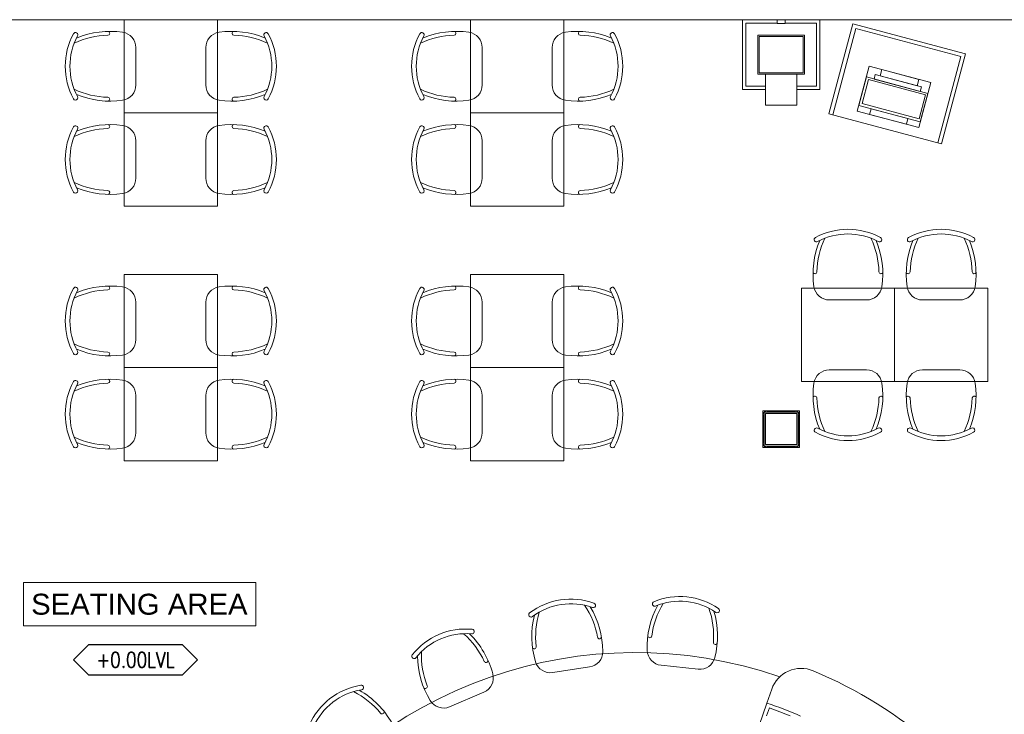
# Model space of a CAD drawing. Header units: millimetres. Extents: x -4747 to 55193, y -3459 to 48388.
# Tile 25 of 35: x 7017 to 13357, y 9358 to 13830. Entities that reach past the tile are written whole.
import ezdxf
from ezdxf.enums import TextEntityAlignment as Align

# ---------------------------------------------------------------- set-up
doc = ezdxf.new("R2010")
doc.units = ezdxf.units.MM
doc.header["$MEASUREMENT"] = 0
doc.layers.get('0').update_dxf_attribs({"lineweight": 5})
for name, color, linetype, lineweight, true_color in [('FP XREF (2)$0$A-clmn', 9, 'Continuous', 0, 0x808080), ('FP XREF (2)$0$A-CLMN P', 9, 'Continuous', 30, 0x808080), ('FP XREF (2)$0$A-JOINERY', 9, 'Continuous', 30, 0x808080), ('FP XREF (2)$0$A-Wall & Column', 9, 'Continuous', 0, 0x808080), ('FP XREF (2)$0$JII-Furniture', 9, 'Continuous', 9, 0x808080), ('FP XREF (2)$0$N-furn', 9, 'Continuous', 30, 0x808080)]:
    doc.layers.add(name, color=color, linetype=linetype, lineweight=lineweight, true_color=true_color)
for name, color, linetype, true_color in [('FP XREF (2)$0$Column', 9, 'Continuous', 0x808080), ('FP XREF (2)$0$New-Design-Equipment', 9, 'Continuous', 0x808080), ('FP XREF (2)$0$T-TagsWndw', 9, 'Continuous', 0x808080), ('FP XREF (2)$0$Z-AT_Text', 9, 'Continuous', 0x808080)]:
    doc.layers.add(name, color=color, linetype=linetype, true_color=true_color)
doc.styles.add('FP XREF (2)$0$SSP_Note', font='romans.shx', dxfattribs={"width": 0.8})
doc.styles.add('FP XREF (2)$0$SSP_Title', font='arial.ttf')

# ---------------------------------------------------------------- blocks, each defined once
blk = doc.blocks.new('FP XREF (2)$0$SSP_Tag_Wndw')
at = {"layer": 'FP XREF (2)$0$T-TagsWndw'}
for p, q in [((-5.5, 1.75), (-7.25, 0)), ((5.5, 1.75), (-5.5, 1.75)), ((7.25, 0), (5.5, 1.75)), ((-7.25, 0), (-5.5, -1.75)), ((5.5, -1.75), (7.25, 0)), ((-5.5, -1.75), (5.5, -1.75))]:
    blk.add_line(p, q, dxfattribs=at)
at = {"layer": 'FP XREF (2)$0$T-TagsWndw', "style": 'FP XREF (2)$0$SSP_Note', "width": 0.8}
blk.add_attdef('WndwNo', text='', height=1.8, dxfattribs=at).set_placement((0, 0), align=Align.MIDDLE_CENTER)
blk = doc.blocks.new('FP XREF (2)')
at = {"layer": 'FP XREF (2)$0$A-clmn', "color": 8, "lineweight": 0, "true_color": 0x808080}
for p, q in [((350, 13830), (17200, 13830)), ((12020, 13480), (11820, 13480)), ((11820, 13480), (11820, 13280)), ((12020, 13280), (12020, 13480)), ((11820, 13280), (12020, 13280)), ((11820.1, 11294.2), (12020.1, 11294.2)), ((11820.1, 11094.2), (11820.1, 11294.2)), ((12020.1, 11294.2), (12020.1, 11094.2)), ((12020.1, 11094.2), (11820.1, 11094.2))]:
    blk.add_line(p, q, dxfattribs=at)
at = {"layer": 'FP XREF (2)$0$A-CLMN P', "color": 8, "lineweight": 0, "true_color": 0x808080}
for p, q in [((11670, 13380), (11670, 13830)), ((11670, 13830), (11895, 13830)), ((11895, 13830), (11895, 13805)), ((11945, 13805), (11945, 13830)), ((11945, 13830), (12170, 13830)), ((12170, 13830), (12170, 13380)), ((11692, 13402), (11692, 13808)), ((11692, 13808), (11893, 13808)), ((11895, 13805), (11945, 13805)), ((12148, 13808), (11947, 13808)), ((12148, 13402), (12148, 13808)), ((11770, 13730), (12070, 13730)), ((11770, 13480), (11770, 13730)), ((11778, 13722), (12062, 13722)), ((11778, 13488), (11778, 13722)), ((12062, 13722), (12062, 13488)), ((12070, 13730), (12070, 13480)), ((12070, 13480), (11770, 13480)), ((12062, 13488), (11778, 13488)), ((11820, 13380), (11670, 13380)), ((11820, 13402), (11692, 13402)), ((12020, 13402), (12148, 13402)), ((12170, 13380), (12020, 13380))]:
    blk.add_line(p, q, dxfattribs=at)
at = {"layer": 'FP XREF (2)$0$A-JOINERY', "color": 8, "lineweight": 0, "true_color": 0x808080}
for p, q in [((12227.6, 13223.7), (12382.3, 13803.4)), ((12251.8, 13217.3), (12400, 13772.8)), ((12382.3, 13803.4), (13107, 13610.1)), ((12400, 13772.8), (13076.4, 13592.4)), ((13076.4, 13592.4), (12928.1, 13036.8)), ((13107, 13610.1), (12952.3, 13030.4)), ((12952.3, 13030.4), (12227.6, 13223.7)), ((11828.4, 9430.2), (11859.5, 9519.5)), ((11457.3, 8364.3), (11828.4, 9430.2)), ((11826.3, 9348), (11843.9, 9398.5))]:
    blk.add_line(p, q, dxfattribs=at)
for centre, radius, start, end in [((10980.5, 6918.8), 2836.7, 70.86159, 224.89883), ((12048.4, 9453.8), 200, 67.15701, 160.80457), ((10980.5, 6918.8), 2950.8, 49.15244, 67.15701), ((10980.5, 6918.8), 2650.8, 66.32353, 71.34495), ((10980.5, 6918.8), 2625.8, 67.69249, 70.80457)]:
    blk.add_arc(centre, radius, start, end, dxfattribs=at)
at = {"layer": 'FP XREF (2)$0$A-Wall & Column', "color": 8, "lineweight": 0, "true_color": 0x808080}
for p, q in [((11811.1, 11312.2), (11802.1, 11312.2)), ((11802.1, 11312.2), (11802.1, 11303.2)), ((11802.1, 11303.2), (11802.1, 11294.2)), ((11802.1, 11303.2), (11811.1, 11294.2)), ((11811.1, 11294.2), (11802.1, 11294.2)), ((11802.1, 11294.2), (11802.1, 11285.2)), ((11811.1, 11312.2), (11820.1, 11312.2)), ((11820.1, 11303.2), (11811.1, 11312.2)), ((12029.1, 11303.2), (11811.1, 11303.2)), ((11811.1, 11303.2), (11811.1, 11085.2)), ((11829.1, 11312.2), (11820.1, 11312.2)), ((11820.1, 11312.2), (11820.1, 11303.2)), ((11829.1, 11312.2), (12011.1, 11312.2)), ((11829.1, 11303.2), (11829.1, 11312.2)), ((11829.1, 11309.2), (12011.1, 11309.2)), ((11829.1, 11306.2), (12011.1, 11306.2)), ((12020.1, 11312.2), (12011.1, 11312.2)), ((12011.1, 11312.2), (12011.1, 11303.2)), ((12020.1, 11312.2), (12029.1, 11312.2)), ((12020.1, 11303.2), (12020.1, 11312.2)), ((12029.1, 11312.2), (12020.1, 11303.2)), ((12038.1, 11312.2), (12029.1, 11312.2)), ((12029.1, 11085.2), (12029.1, 11303.2)), ((12029.1, 11294.2), (12038.1, 11303.2)), ((12038.1, 11294.2), (12029.1, 11294.2)), ((12038.1, 11303.2), (12038.1, 11312.2)), ((12038.1, 11303.2), (12038.1, 11294.2)), ((12038.1, 11285.2), (12038.1, 11294.2)), ((11802.1, 11285.2), (11802.1, 11103.2)), ((11802.1, 11285.2), (11811.1, 11285.2)), ((11805.1, 11285.2), (11805.1, 11103.2)), ((11808.1, 11285.2), (11808.1, 11103.2)), ((12029.1, 11285.2), (12038.1, 11285.2)), ((12032.1, 11285.2), (12032.1, 11103.2)), ((12035.1, 11285.2), (12035.1, 11103.2)), ((12038.1, 11285.2), (12038.1, 11103.2)), ((11811.1, 11103.2), (11802.1, 11103.2)), ((11802.1, 11103.2), (11802.1, 11094.2)), ((12038.1, 11103.2), (12029.1, 11103.2)), ((12038.1, 11094.2), (12038.1, 11103.2)), ((11802.1, 11085.2), (11802.1, 11094.2)), ((11802.1, 11094.2), (11811.1, 11094.2)), ((11811.1, 11094.2), (11802.1, 11085.2)), ((11802.1, 11085.2), (11802.1, 11076.2)), ((11802.1, 11076.2), (11811.1, 11076.2)), ((11811.1, 11085.2), (12029.1, 11085.2)), ((11811.1, 11076.2), (11820.1, 11085.2)), ((11811.1, 11076.2), (11820.1, 11076.2)), ((11820.1, 11085.2), (11820.1, 11076.2)), ((11820.1, 11076.2), (11829.1, 11076.2)), ((11829.1, 11076.2), (11829.1, 11085.2)), ((11829.1, 11082.2), (12011.1, 11082.2)), ((11829.1, 11079.2), (12011.1, 11079.2)), ((11829.1, 11076.2), (12011.1, 11076.2)), ((12011.1, 11085.2), (12011.1, 11076.2)), ((12011.1, 11076.2), (12020.1, 11076.2)), ((12020.1, 11076.2), (12020.1, 11085.2)), ((12020.1, 11085.2), (12029.1, 11076.2)), ((12029.1, 11076.2), (12020.1, 11076.2)), ((12038.1, 11085.2), (12029.1, 11094.2)), ((12029.1, 11094.2), (12038.1, 11094.2)), ((12029.1, 11076.2), (12038.1, 11076.2)), ((12038.1, 11094.2), (12038.1, 11085.2)), ((12038.1, 11076.2), (12038.1, 11085.2))]:
    blk.add_line(p, q, dxfattribs=at)
at = {"layer": 'FP XREF (2)$0$Column', "color": 8, "lineweight": 0, "true_color": 0x808080}
for p, q in [((12020, 13480), (11820, 13480)), ((11820, 13480), (11820, 13280)), ((12020, 13280), (12020, 13480)), ((11820, 13280), (12020, 13280))]:
    blk.add_line(p, q, dxfattribs=at)
at = {"layer": 'FP XREF (2)$0$JII-Furniture', "color": 8, "lineweight": 0, "ltscale": 50, "true_color": 0x808080}
for p, q in [((7690, 13830), (7690, 13230)), ((8290, 13830), (7690, 13830)), ((8290, 13230), (8290, 13830)), ((9920, 13830), (9920, 13230)), ((10520, 13830), (9920, 13830)), ((10520, 13230), (10520, 13830)), ((7690, 13230), (8290, 13230)), ((7690, 13230), (7690, 12630)), ((8290, 13230), (7690, 13230)), ((8290, 12630), (8290, 13230)), ((9920, 13230), (10520, 13230)), ((9920, 13230), (9920, 12630)), ((10520, 13230), (9920, 13230)), ((10520, 12630), (10520, 13230)), ((7690, 12630), (8290, 12630)), ((9920, 12630), (10520, 12630)), ((7690, 12190.2), (7690, 11590.2)), ((8290, 12190.2), (7690, 12190.2)), ((8290, 11590.2), (8290, 12190.2)), ((9920, 12190.2), (9920, 11590.2)), ((10520, 12190.2), (9920, 12190.2)), ((10520, 11590.2), (10520, 12190.2)), ((12650, 12100.5), (12050, 12100.5)), ((12050, 12100.5), (12050, 11500.5)), ((13250, 12100.5), (12650, 12100.5)), ((12650, 12100.5), (12650, 11500.5)), ((12650, 11500.5), (12650, 12100.5)), ((13250, 11500.5), (13250, 12100.5)), ((7690, 11590.2), (8290, 11590.2)), ((7690, 11590.2), (7690, 10990.2)), ((8290, 11590.2), (7690, 11590.2)), ((8290, 10990.2), (8290, 11590.2)), ((9920, 11590.2), (10520, 11590.2)), ((9920, 11590.2), (9920, 10990.2)), ((10520, 11590.2), (9920, 11590.2)), ((10520, 10990.2), (10520, 11590.2)), ((12050, 11500.5), (12650, 11500.5)), ((12650, 11500.5), (13250, 11500.5)), ((7690, 10990.2), (8290, 10990.2)), ((9920, 10990.2), (10520, 10990.2))]:
    blk.add_line(p, q, dxfattribs=at)
at = {"layer": 'FP XREF (2)$0$N-furn', "color": 8, "lineweight": 0, "true_color": 0x808080}
for p, q in [((7690, 13830), (8290, 13830)), ((7690, 13230), (7690, 13830)), ((8290, 13830), (8290, 13230)), ((9920, 13830), (10520, 13830)), ((9920, 13230), (9920, 13830)), ((10520, 13830), (10520, 13230)), ((7765, 13650.1), (7765, 13409.9)), ((8215, 13650.1), (8215, 13409.9)), ((9995, 13650.1), (9995, 13409.9)), ((10445, 13650.1), (10445, 13409.9)), ((8290, 13230), (7690, 13230)), ((7690, 13230), (8290, 13230)), ((7690, 12630), (7690, 13230)), ((8290, 13230), (8290, 12630)), ((10520, 13230), (9920, 13230)), ((9920, 13230), (10520, 13230)), ((9920, 12630), (9920, 13230)), ((10520, 13230), (10520, 12630)), ((7765, 13050.1), (7765, 12809.9)), ((8215, 13050.1), (8215, 12809.9)), ((9995, 13050.1), (9995, 12809.9)), ((10445, 13050.1), (10445, 12809.9)), ((8290, 12630), (7690, 12630)), ((10520, 12630), (9920, 12630)), ((7690, 12190.2), (8290, 12190.2)), ((7690, 11590.2), (7690, 12190.2)), ((8290, 12190.2), (8290, 11590.2)), ((9920, 12190.2), (10520, 12190.2)), ((9920, 11590.2), (9920, 12190.2)), ((10520, 12190.2), (10520, 11590.2)), ((12050, 11500.5), (12050, 12100.5)), ((12050, 12100.5), (12650, 12100.5)), ((12650, 11500.5), (12650, 12100.5)), ((12650, 12100.5), (13250, 12100.5)), ((12650, 12100.5), (12650, 11500.5)), ((13250, 12100.5), (13250, 11500.5)), ((7765, 12010.3), (7765, 11770.1)), ((8215, 12010.3), (8215, 11770.1)), ((9995, 12010.3), (9995, 11770.1)), ((10445, 12010.3), (10445, 11770.1)), ((12229.9, 12025.5), (12470.1, 12025.5)), ((12829.9, 12025.5), (13070.1, 12025.5)), ((8290, 11590.2), (7690, 11590.2)), ((7690, 11590.2), (8290, 11590.2)), ((7690, 10990.2), (7690, 11590.2)), ((8290, 11590.2), (8290, 10990.2)), ((10520, 11590.2), (9920, 11590.2)), ((9920, 11590.2), (10520, 11590.2)), ((9920, 10990.2), (9920, 11590.2)), ((10520, 11590.2), (10520, 10990.2)), ((12229.9, 11575.5), (12470.1, 11575.5)), ((12829.9, 11575.5), (13070.1, 11575.5)), ((12650, 11500.5), (12050, 11500.5)), ((13250, 11500.5), (12650, 11500.5)), ((7765, 11410.3), (7765, 11170.1)), ((8215, 11410.3), (8215, 11170.1)), ((9995, 11410.3), (9995, 11170.1)), ((10445, 11410.3), (10445, 11170.1)), ((8290, 10990.2), (7690, 10990.2)), ((10520, 10990.2), (9920, 10990.2)), ((10449, 9626.7), (10686.5, 9662.7)), ((11146.9, 9673.4), (11385.8, 9648.5)), ((9785.2, 9406.1), (10006.1, 9500.6))]:
    blk.add_line(p, q, dxfattribs=at)
for centre, radius, start, end in [((7750.1, 13530), 440.1, 151.57492, 208.42508), ((7750.1, 13530), 440.1, 151.57492, 208.42508), ((7750.1, 13530), 410.1, 151.57536, 208.42464), ((7376.2, 13732.3), 15, 331.57208, 151.57208), ((7598.2, 13192.8), 537.1, 91.51212, 115.41481), ((7598.2, 13192.8), 562.1, 81.68335, 112.54812), ((7583.4, 13742.4), 12.7, 272.69133, 78.23637), ((7665, 13650.1), 100, 0, 81.68335), ((8315, 13650.1), 100, 98.31665, 180), ((8381.8, 13192.8), 562.1, 67.45188, 98.31665), ((8396.6, 13742.4), 12.7, 101.76363, 267.30867), ((8381.8, 13192.8), 537.1, 64.58519, 88.48788), ((8603.8, 13732.3), 15, 28.42792, 208.42792), ((8229.9, 13530), 410.1, 331.57536, 28.42464), ((8229.9, 13530), 440.1, 331.57492, 28.42508), ((8229.9, 13530), 440.1, 331.57492, 28.42508), ((9980.1, 13530), 440.1, 151.57492, 208.42508), ((9980.1, 13530), 440.1, 151.57492, 208.42508), ((9980.1, 13530), 410.1, 151.57536, 208.42464), ((9606.2, 13732.3), 15, 331.57208, 151.57208), ((9828.2, 13192.8), 537.1, 91.51212, 115.41481), ((9828.2, 13192.8), 562.1, 81.68335, 112.54812), ((9813.4, 13742.4), 12.7, 272.69133, 78.23637), ((9895, 13650.1), 100, 0, 81.68335), ((10545, 13650.1), 100, 98.31665, 180), ((10611.8, 13192.8), 562.1, 67.45188, 98.31665), ((10626.6, 13742.4), 12.7, 101.76363, 267.30867), ((10611.8, 13192.8), 537.1, 64.58519, 88.48788), ((10833.8, 13732.3), 15, 28.42792, 208.42792), ((10459.9, 13530), 410.1, 331.57536, 28.42464), ((10459.9, 13530), 440.1, 331.57492, 28.42508), ((10459.9, 13530), 440.1, 331.57492, 28.42508), ((7598.2, 13867.2), 537.1, 244.58519, 268.48788), ((7665, 13409.9), 100, 278.31665, 0), ((8315, 13409.9), 100, 180, 261.68335), ((8381.8, 13867.2), 537.1, 271.51212, 295.41481), ((9828.2, 13867.2), 537.1, 244.58519, 268.48788), ((9895, 13409.9), 100, 278.31665, 0), ((10545, 13409.9), 100, 180, 261.68335), ((10611.8, 13867.2), 537.1, 271.51212, 295.41481), ((7376.2, 13327.7), 15, 208.42792, 28.42792), ((7376.2, 13327.7), 15, 208.42792, 28.42792), ((7598.2, 13867.2), 562.1, 247.45188, 278.31665), ((7583.4, 13317.6), 12.7, 281.76363, 87.30867), ((8381.8, 13867.2), 562.1, 261.68335, 292.54812), ((8396.6, 13317.6), 12.7, 92.69133, 258.23637), ((8603.8, 13327.7), 15, 151.57208, 331.57208), ((8603.8, 13327.7), 15, 151.57208, 331.57208), ((9606.2, 13327.7), 15, 208.42792, 28.42792), ((9606.2, 13327.7), 15, 208.42792, 28.42792), ((9828.2, 13867.2), 562.1, 247.45188, 278.31665), ((9813.4, 13317.6), 12.7, 281.76363, 87.30867), ((10611.8, 13867.2), 562.1, 261.68335, 292.54812), ((10626.6, 13317.6), 12.7, 92.69133, 258.23637), ((10833.8, 13327.7), 15, 151.57208, 331.57208), ((10833.8, 13327.7), 15, 151.57208, 331.57208), ((7750.1, 12930), 440.1, 151.57492, 208.42508), ((7750.1, 12930), 440.1, 151.57492, 208.42508), ((7750.1, 12930), 410.1, 151.57536, 208.42464), ((7376.2, 13132.3), 15, 331.57208, 151.57208), ((7598.2, 12592.8), 537.1, 91.51212, 115.41481), ((7598.2, 12592.8), 562.1, 81.68335, 112.54812), ((7583.4, 13142.4), 12.7, 272.69133, 78.23637), ((7665, 13050.1), 100, 0, 81.68335), ((8315, 13050.1), 100, 98.31665, 180), ((8381.8, 12592.8), 562.1, 67.45188, 98.31665), ((8396.6, 13142.4), 12.7, 101.76363, 267.30867), ((8381.8, 12592.8), 537.1, 64.58519, 88.48788), ((8603.8, 13132.3), 15, 28.42792, 208.42792), ((8229.9, 12930), 410.1, 331.57536, 28.42464), ((8229.9, 12930), 440.1, 331.57492, 28.42508), ((8229.9, 12930), 440.1, 331.57492, 28.42508), ((9980.1, 12930), 440.1, 151.57492, 208.42508), ((9980.1, 12930), 440.1, 151.57492, 208.42508), ((9980.1, 12930), 410.1, 151.57536, 208.42464), ((9606.2, 13132.3), 15, 331.57208, 151.57208), ((9828.2, 12592.8), 537.1, 91.51212, 115.41481), ((9828.2, 12592.8), 562.1, 81.68335, 112.54812), ((9813.4, 13142.4), 12.7, 272.69133, 78.23637), ((9895, 13050.1), 100, 0, 81.68335), ((10545, 13050.1), 100, 98.31665, 180), ((10611.8, 12592.8), 562.1, 67.45188, 98.31665), ((10626.6, 13142.4), 12.7, 101.76363, 267.30867), ((10611.8, 12592.8), 537.1, 64.58519, 88.48788), ((10833.8, 13132.3), 15, 28.42792, 208.42792), ((10459.9, 12930), 410.1, 331.57536, 28.42464), ((10459.9, 12930), 440.1, 331.57492, 28.42508), ((10459.9, 12930), 440.1, 331.57492, 28.42508), ((7665, 12809.9), 100, 278.31665, 0), ((8315, 12809.9), 100, 180, 261.68335), ((9895, 12809.9), 100, 278.31665, 0), ((10545, 12809.9), 100, 180, 261.68335), ((7598.2, 13267.2), 537.1, 244.58519, 268.48788), ((7598.2, 13267.2), 562.1, 247.45188, 278.31665), ((8381.8, 13267.2), 562.1, 261.68335, 292.54812), ((8381.8, 13267.2), 537.1, 271.51212, 295.41481), ((9828.2, 13267.2), 537.1, 244.58519, 268.48788), ((9828.2, 13267.2), 562.1, 247.45188, 278.31665), ((10611.8, 13267.2), 562.1, 261.68335, 292.54812), ((10611.8, 13267.2), 537.1, 271.51212, 295.41481), ((7376.2, 12727.7), 15, 208.42792, 28.42792), ((7376.2, 12727.7), 15, 208.42792, 28.42792), ((7583.4, 12717.6), 12.7, 281.76363, 87.30867), ((8396.6, 12717.6), 12.7, 92.69133, 258.23637), ((8603.8, 12727.7), 15, 151.57208, 331.57208), ((8603.8, 12727.7), 15, 151.57208, 331.57208), ((9606.2, 12727.7), 15, 208.42792, 28.42792), ((9606.2, 12727.7), 15, 208.42792, 28.42792), ((9813.4, 12717.6), 12.7, 281.76363, 87.30867), ((10626.6, 12717.6), 12.7, 92.69133, 258.23637), ((10833.8, 12727.7), 15, 151.57208, 331.57208), ((10833.8, 12727.7), 15, 151.57208, 331.57208), ((12147.7, 12414.2), 15, 118.42792, 298.42792), ((12350, 12040.4), 440.1, 61.57492, 118.42508), ((12350, 12040.4), 440.1, 61.57492, 118.42508), ((12350, 12040.4), 410.1, 61.57536, 118.42464), ((12552.3, 12414.2), 15, 241.57208, 61.57208), ((12552.3, 12414.2), 15, 241.57208, 61.57208), ((12747.7, 12414.2), 15, 118.42792, 298.42792), ((12950, 12040.4), 440.1, 61.57492, 118.42508), ((12950, 12040.4), 440.1, 61.57492, 118.42508), ((12950, 12040.4), 410.1, 61.57536, 118.42464), ((13152.3, 12414.2), 15, 241.57208, 61.57208), ((13152.3, 12414.2), 15, 241.57208, 61.57208), ((12687.2, 12192.3), 562.1, 157.45188, 188.31665), ((12687.2, 12192.3), 537.1, 154.58519, 178.48788), ((12012.8, 12192.3), 537.1, 1.51212, 25.41481), ((12012.8, 12192.3), 562.1, 351.68335, 22.54812), ((13287.2, 12192.3), 562.1, 157.45188, 188.31665), ((13287.2, 12192.3), 537.1, 154.58519, 178.48788), ((12612.8, 12192.3), 537.1, 1.51212, 25.41481), ((12612.8, 12192.3), 562.1, 351.68335, 22.54812), ((12137.6, 12207.1), 12.7, 191.76363, 357.30867), ((12562.4, 12207.1), 12.7, 182.69133, 348.23637), ((12737.6, 12207.1), 12.7, 191.76363, 357.30867), ((13162.4, 12207.1), 12.7, 182.69133, 348.23637), ((7598.2, 11553), 562.1, 81.68335, 112.54812), ((7583.4, 12102.6), 12.7, 272.69133, 78.23637), ((8381.8, 11553), 562.1, 67.45188, 98.31665), ((8396.6, 12102.6), 12.7, 101.76363, 267.30867), ((9828.2, 11553), 562.1, 81.68335, 112.54812), ((9813.4, 12102.6), 12.7, 272.69133, 78.23637), ((10611.8, 11553), 562.1, 67.45188, 98.31665), ((10626.6, 12102.6), 12.7, 101.76363, 267.30867), ((12229.9, 12125.5), 100, 188.31665, 270), ((12470.1, 12125.5), 100, 270, 351.68335), ((12829.9, 12125.5), 100, 188.31665, 270), ((13070.1, 12125.5), 100, 270, 351.68335), ((7750.1, 11890.2), 440.1, 151.57492, 208.42508), ((7750.1, 11890.2), 440.1, 151.57492, 208.42508), ((7750.1, 11890.2), 410.1, 151.57536, 208.42464), ((7376.2, 12092.5), 15, 331.57208, 151.57208), ((7598.2, 11553), 537.1, 91.51212, 115.41481), ((7665, 12010.3), 100, 0, 81.68335), ((8315, 12010.3), 100, 98.31665, 180), ((8381.8, 11553), 537.1, 64.58519, 88.48788), ((8603.8, 12092.5), 15, 28.42792, 208.42792), ((8229.9, 11890.2), 410.1, 331.57536, 28.42464), ((8229.9, 11890.2), 440.1, 331.57492, 28.42508), ((8229.9, 11890.2), 440.1, 331.57492, 28.42508), ((9980.1, 11890.2), 440.1, 151.57492, 208.42508), ((9980.1, 11890.2), 440.1, 151.57492, 208.42508), ((9980.1, 11890.2), 410.1, 151.57536, 208.42464), ((9606.2, 12092.5), 15, 331.57208, 151.57208), ((9828.2, 11553), 537.1, 91.51212, 115.41481), ((9895, 12010.3), 100, 0, 81.68335), ((10545, 12010.3), 100, 98.31665, 180), ((10611.8, 11553), 537.1, 64.58519, 88.48788), ((10833.8, 12092.5), 15, 28.42792, 208.42792), ((10459.9, 11890.2), 410.1, 331.57536, 28.42464), ((10459.9, 11890.2), 440.1, 331.57492, 28.42508), ((10459.9, 11890.2), 440.1, 331.57492, 28.42508), ((7598.2, 12227.3), 537.1, 244.58519, 268.48788), ((7665, 11770.1), 100, 278.31665, 0), ((8315, 11770.1), 100, 180, 261.68335), ((8381.8, 12227.3), 537.1, 271.51212, 295.41481), ((9828.2, 12227.3), 537.1, 244.58519, 268.48788), ((9895, 11770.1), 100, 278.31665, 0), ((10545, 11770.1), 100, 180, 261.68335), ((10611.8, 12227.3), 537.1, 271.51212, 295.41481), ((7376.2, 11687.8), 15, 208.42792, 28.42792), ((7376.2, 11687.9), 15, 208.42792, 28.42792), ((7598.2, 12227.3), 562.1, 247.45188, 278.31665), ((7583.4, 11677.7), 12.7, 281.76363, 87.30867), ((8381.8, 12227.3), 562.1, 261.68335, 292.54812), ((8396.6, 11677.7), 12.7, 92.69133, 258.23637), ((8603.8, 11687.8), 15, 151.57208, 331.57208), ((8603.8, 11687.9), 15, 151.57208, 331.57208), ((9606.2, 11687.8), 15, 208.42792, 28.42792), ((9606.2, 11687.9), 15, 208.42792, 28.42792), ((9828.2, 12227.3), 562.1, 247.45188, 278.31665), ((9813.4, 11677.7), 12.7, 281.76363, 87.30867), ((10611.8, 12227.3), 562.1, 261.68335, 292.54812), ((10626.6, 11677.7), 12.7, 92.69133, 258.23637), ((10833.8, 11687.8), 15, 151.57208, 331.57208), ((10833.8, 11687.9), 15, 151.57208, 331.57208), ((12229.9, 11475.5), 100, 90, 171.68335), ((12470.1, 11475.5), 100, 8.31665, 90), ((12829.9, 11475.5), 100, 90, 171.68335), ((13070.1, 11475.5), 100, 8.31665, 90), ((7750.1, 11290.2), 440.1, 151.57492, 208.42508), ((7750.1, 11290.2), 440.1, 151.57492, 208.42508), ((7750.1, 11290.2), 410.1, 151.57536, 208.42464), ((7376.2, 11492.5), 15, 331.57208, 151.57208), ((7598.2, 10953), 537.1, 91.51212, 115.41481), ((7598.2, 10953), 562.1, 81.68335, 112.54812), ((7583.4, 11502.6), 12.7, 272.69133, 78.23637), ((7665, 11410.3), 100, 0, 81.68335), ((8315, 11410.3), 100, 98.31665, 180), ((8381.8, 10953), 562.1, 67.45188, 98.31665), ((8396.6, 11502.6), 12.7, 101.76363, 267.30867), ((8381.8, 10953), 537.1, 64.58519, 88.48788), ((8603.8, 11492.5), 15, 28.42792, 208.42792), ((8229.9, 11290.2), 410.1, 331.57536, 28.42464), ((8229.9, 11290.2), 440.1, 331.57492, 28.42508), ((8229.9, 11290.2), 440.1, 331.57492, 28.42508), ((9980.1, 11290.2), 440.1, 151.57492, 208.42508), ((9980.1, 11290.2), 440.1, 151.57492, 208.42508), ((9980.1, 11290.2), 410.1, 151.57536, 208.42464), ((9606.2, 11492.5), 15, 331.57208, 151.57208), ((9828.2, 10953), 537.1, 91.51212, 115.41481), ((9828.2, 10953), 562.1, 81.68335, 112.54812), ((9813.4, 11502.6), 12.7, 272.69133, 78.23637), ((9895, 11410.3), 100, 0, 81.68335), ((10545, 11410.3), 100, 98.31665, 180), ((10611.8, 10953), 562.1, 67.45188, 98.31665), ((10626.6, 11502.6), 12.7, 101.76363, 267.30867), ((10611.8, 10953), 537.1, 64.58519, 88.48788), ((10833.8, 11492.5), 15, 28.42792, 208.42792), ((10459.9, 11290.2), 410.1, 331.57536, 28.42464), ((10459.9, 11290.2), 440.1, 331.57492, 28.42508), ((10459.9, 11290.2), 440.1, 331.57492, 28.42508), ((12687.2, 11408.6), 562.1, 171.68335, 202.54812), ((12012.8, 11408.6), 562.1, 337.45188, 8.31665), ((13287.2, 11408.6), 562.1, 171.68335, 202.54812), ((12612.8, 11408.6), 562.1, 337.45188, 8.31665), ((12137.6, 11393.9), 12.7, 2.69133, 168.23637), ((12687.2, 11408.6), 537.1, 181.51212, 205.41481), ((12012.8, 11408.6), 537.1, 334.58519, 358.48788), ((12562.4, 11393.9), 12.7, 11.76363, 177.30867), ((12737.6, 11393.9), 12.7, 2.69133, 168.23637), ((13287.2, 11408.6), 537.1, 181.51212, 205.41481), ((12612.8, 11408.6), 537.1, 334.58519, 358.48788), ((13162.4, 11393.9), 12.7, 11.76363, 177.30867), ((7665, 11170.1), 100, 278.31665, 0), ((8315, 11170.1), 100, 180, 261.68335), ((9895, 11170.1), 100, 278.31665, 0), ((10545, 11170.1), 100, 180, 261.68335), ((12147.7, 11186.7), 15, 61.57208, 241.57208), ((12350, 11560.6), 440.1, 241.57492, 298.42508), ((12350, 11560.6), 440.1, 241.57492, 298.42508), ((12350, 11560.6), 410.1, 241.57536, 298.42464), ((12552.3, 11186.7), 15, 298.42792, 118.42792), ((12552.3, 11186.7), 15, 298.42792, 118.42792), ((12747.7, 11186.7), 15, 61.57208, 241.57208), ((12950, 11560.6), 440.1, 241.57492, 298.42508), ((12950, 11560.6), 440.1, 241.57492, 298.42508), ((12950, 11560.6), 410.1, 241.57536, 298.42464), ((13152.3, 11186.7), 15, 298.42792, 118.42792), ((13152.3, 11186.7), 15, 298.42792, 118.42792), ((7598.2, 11627.3), 537.1, 244.58519, 268.48788), ((7598.2, 11627.3), 562.1, 247.45188, 278.31665), ((8381.8, 11627.3), 562.1, 261.68335, 292.54812), ((8381.8, 11627.3), 537.1, 271.51212, 295.41481), ((9828.2, 11627.3), 537.1, 244.58519, 268.48788), ((9828.2, 11627.3), 562.1, 247.45188, 278.31665), ((10611.8, 11627.3), 562.1, 261.68335, 292.54812), ((10611.8, 11627.3), 537.1, 271.51212, 295.41481), ((7376.2, 11087.8), 15, 208.42792, 28.42792), ((7376.2, 11087.9), 15, 208.42792, 28.42792), ((7583.4, 11077.7), 12.7, 281.76363, 87.30867), ((8396.6, 11077.7), 12.7, 92.69133, 258.23637), ((8603.8, 11087.8), 15, 151.57208, 331.57208), ((8603.8, 11087.9), 15, 151.57208, 331.57208), ((9606.2, 11087.8), 15, 208.42792, 28.42792), ((9606.2, 11087.9), 15, 208.42792, 28.42792), ((9813.4, 11077.7), 12.7, 281.76363, 87.30867), ((10626.6, 11077.7), 12.7, 92.69133, 258.23637), ((10833.8, 11087.8), 15, 151.57208, 331.57208), ((10833.8, 11087.9), 15, 151.57208, 331.57208), ((10565.5, 9659.4), 440.1, 70.18552, 127.03567), ((10565.5, 9659.4), 440.1, 70.18552, 127.03567), ((11105.4, 10068.5), 15, 112.47687, 292.47687), ((11267.9, 9675.7), 440.1, 55.62387, 112.47403), ((11267.9, 9675.7), 440.1, 55.62387, 112.47403), ((11267.9, 9675.7), 410.1, 55.62431, 112.47359), ((10565.5, 9659.4), 410.1, 70.18596, 127.03524), ((10209.4, 9759.2), 537.1, 10.12272, 34.0254), ((10209.4, 9759.2), 562.1, 0.29395, 31.15872), ((10709.6, 10059.4), 15, 250.18267, 70.18267), ((10709.6, 10059.3), 15, 250.18267, 70.18267), ((11619, 9791.9), 562.1, 151.50083, 182.3656), ((11619, 9791.9), 537.1, 148.63414, 172.53683), ((10948.3, 9861.8), 537.1, 355.56107, 19.46375), ((10948.3, 9861.8), 562.1, 345.7323, 16.59707), ((11507.9, 10026.6), 15, 235.62103, 55.62103), ((11507.9, 10026.6), 15, 235.62103, 55.62103), ((10309.5, 9998.8), 15, 127.03852, 307.03852), ((10876.1, 9860.1), 562.1, 166.06247, 196.92725), ((10876.1, 9860.1), 537.1, 163.19579, 187.09847), ((9889.8, 9467.1), 440.1, 84.74716, 141.59732), ((9889.8, 9467.1), 440.1, 84.74716, 141.59732), ((9928.7, 9890.4), 15, 264.74432, 84.74432), ((9928.7, 9890.3), 15, 264.74432, 84.74432), ((9889.8, 9467.1), 410.1, 84.7476, 141.59688), ((9520.1, 9474.1), 537.1, 24.68437, 48.58705), ((9520.1, 9474.1), 562.1, 14.85559, 45.72036), ((10750.6, 9856.1), 12.7, 191.30192, 356.84697), ((11073.9, 9863.6), 12.7, 185.81258, 351.35762), ((10330.5, 9792.4), 12.7, 200.37423, 5.91927), ((11157.3, 9772.8), 100, 182.3656, 264.04895), ((11496.5, 9819.5), 12.7, 176.74028, 342.28532), ((9556.7, 9731.1), 15, 141.60017, 321.60017), ((10140, 9739.4), 562.1, 180.62412, 211.48889), ((10140, 9739.4), 537.1, 177.75744, 201.66012), ((10019.5, 9703.9), 12.7, 205.86357, 11.40861), ((10671.6, 9761.5), 100, 278.6106, 0.29395), ((11396.2, 9747.9), 100, 264.04895, 345.7323), ((10434, 9725.6), 100, 196.92725, 278.6106), ((9966.7, 9592.5), 100, 293.17224, 14.85559), ((9284.1, 9111), 440.1, 99.30881, 156.15897), ((9284.1, 9111), 440.1, 99.30881, 156.15897), ((9284.1, 9111), 410.1, 99.30925, 156.15853), ((8924.5, 9024.8), 562.1, 29.41724, 60.28201), ((9215.4, 9530.4), 15, 279.30596, 99.30596), ((9215.3, 9530.4), 15, 279.30596, 99.30596), ((9628.9, 9536.7), 12.7, 214.93587, 20.48092), ((8924.5, 9024.8), 537.1, 39.24601, 63.14869), ((9745.9, 9498), 100, 211.48889, 293.17224), ((9350.1, 9372.8), 12.7, 220.42521, 25.97026)]:
    blk.add_arc(centre, radius, start, end, dxfattribs=at)
at = {"layer": 'FP XREF (2)$0$New-Design-Equipment', "color": 8, "lineweight": 0, "true_color": 0x808080}
for p, q in [((12410.1, 13240.7), (12487.5, 13530.6)), ((12487.5, 13530.6), (12883.5, 13424.9)), ((12558.2, 13468), (12569.1, 13508.8)), ((12569.1, 13508.8), (12805.9, 13445.6)), ((12419.9, 13277.4), (12468.9, 13461.2)), ((12440.6, 13289.4), (12482, 13444.6)), ((12468.9, 13461.2), (12864.9, 13355.5)), ((12482, 13444.6), (12849.4, 13346.5)), ((12517.9, 13448.1), (12525.6, 13476.7)), ((12816, 13368.6), (12517.9, 13448.1)), ((12525.6, 13476.7), (12823.6, 13397.1)), ((12795, 13404.8), (12558.2, 13468)), ((12805.9, 13445.6), (12795, 13404.8)), ((12883.5, 13424.9), (12806.1, 13135)), ((12823.6, 13397.1), (12816, 13368.6)), ((12849.4, 13346.5), (12808, 13191.4)), ((12864.9, 13355.5), (12815.9, 13171.8)), ((12815.9, 13171.8), (12419.9, 13277.4)), ((12808, 13191.4), (12440.6, 13289.4)), ((12489.7, 13219.5), (12499.5, 13256.2)), ((12499.5, 13256.2), (12736.3, 13193)), ((12806.1, 13135), (12410.1, 13240.7)), ((12726.5, 13156.3), (12489.7, 13219.5)), ((12736.3, 13193), (12726.5, 13156.3))]:
    blk.add_line(p, q, dxfattribs=at)
at = {"layer": 'FP XREF (2)$0$Z-AT_Text', "color": 8, "lineweight": 0, "true_color": 0x808080}
for p, q in [((7041.7, 10207.2), (8536.5, 10207.2)), ((7041.7, 9927.9), (7041.7, 10207.2)), ((8536.5, 10207.2), (8536.5, 9927.9)), ((8536.5, 9927.9), (7041.7, 9927.9))]:
    blk.add_line(p, q, dxfattribs=at)
at = {"color": 8, "lineweight": 0, "true_color": 0x808080, "xscale": 55.05875642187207, "yscale": 55.05875642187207, "zscale": 55.05875642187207}
blk.add_blockref('FP XREF (2)$0$SSP_Tag_Wndw', (7762.5, 9708.4), dxfattribs=at).add_auto_attribs({'WndwNo': '+0.00LVL'})
at = {"layer": 'FP XREF (2)$0$Z-AT_Text', "color": 8, "lineweight": 0, "true_color": 0x808080, "style": 'FP XREF (2)$0$SSP_Title'}
blk.add_text('SEATING AREA', height=135, dxfattribs=at).set_placement((7090.3, 9999.1))

msp = doc.modelspace()

# ---------------------------------------------------------------- block references
msp.add_blockref('FP XREF (2)', (0, 0))

doc.saveas('drawing.dxf')
